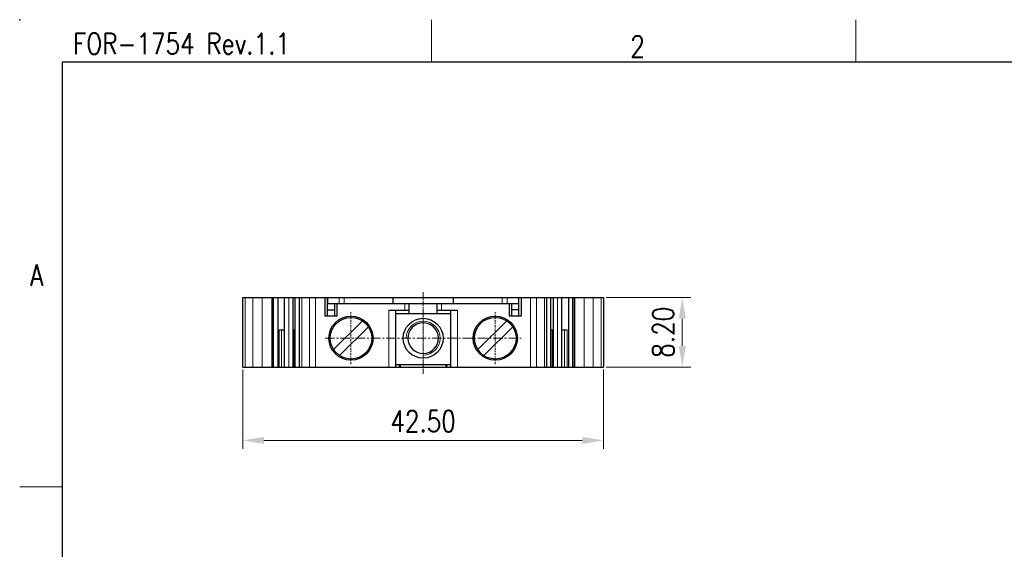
# Model space of a CAD drawing. Header units: inches. Extents: x 3728 to 5725, y -2497 to -825.
# Tile 3 of 256: x 5428 to 5544, y -2349 to -2287. Entities that reach past the tile are written whole.
import ezdxf
from ezdxf.enums import TextEntityAlignment as Align

# ---------------------------------------------------------------- set-up
doc = ezdxf.new("R2010")
doc.units = ezdxf.units.IN
doc.header["$MEASUREMENT"] = 0
doc.linetypes.add('CENTER', pattern=[2, 1.25, -0.25, 0.25, -0.25])
doc.layers.get('0').update_dxf_attribs({"lineweight": 30})
doc.layers.get('Defpoints').update_dxf_attribs({"lineweight": 13})
doc.layers.add('4', color=3, linetype='Continuous')
doc.layers.add('41', color=3, linetype='Continuous')
for name, color, linetype, lineweight in [('center', 1, 'CENTER', 9), ('MARK', 4, 'Continuous', 13), ('TEXT', 6, 'Continuous', 13), ('尺寸线', 3, 'Continuous', 13), ('轮廓线', 7, 'Continuous', 30)]:
    doc.layers.add(name, color=color, linetype=linetype, lineweight=lineweight)
doc.styles.add('romans-高2.5', font='romans.shx', dxfattribs={"width": 0.8, "height": 2.5})
doc.styles.add('romans-高3.5', font='romans.shx', dxfattribs={"width": 0.8, "height": 3.5})
doc.styles.add('宋体-高2.5', font='txt', dxfattribs={"width": 0.8, "height": 2.5})
doc.dimstyles.new('A4_1-Rev.1.1', dxfattribs={"dimtxt": 2.5, "dimasz": 2.5, "dimexe": 1, "dimexo": 0.3, "dimgap": 1, "dimtad": 1, "dimzin": 1, "dimdsep": 46, "dimtxsty": 'romans-高2.5', "dimcen": 1, "dimclrd": 256, "dimclre": 256, "dimclrt": 256, "dimadec": 1, "dimazin": 0, "dimtfac": 1, "dimtmove": 0, "dimatfit": 3, "dimfxl": 1, "dimtolj": 1, "dimtzin": 0, "dimlwd": -1, "dimlwe": -1, "dimarcsym": 0})

# ---------------------------------------------------------------- blocks, each defined once
blk = doc.blocks.new('FOR-1754 Rev.1.1-A4客户图')
at = {"layer": 'TEXT'}
for p, q in [((-243.5, 200), (-243.5, 205)), ((-193.5, 200), (-193.5, 205)), ((-287, 150), (-292, 150))]:
    blk.add_line(p, q, dxfattribs=at)
at = {"layer": '轮廓线'}
blk.add_line((-287, 200), (-287, 0), dxfattribs=at)
blk.add_lwpolyline([(-74.67, 0), (0, 0), (0, 200), (-287, 200)], dxfattribs=at)
blk.add_point((-292, 205), dxfattribs=at)
at = {"layer": 'TEXT', "style": 'romans-高2.5', "width": 0.8}
for s, p in [('FOR-1754 Rev.1.1', (-285.71, 200.93)), ('2', (-220.07, 200.59)), ('A', (-290.78, 173.66))]:
    blk.add_text(s, height=2.5, dxfattribs=at).set_placement(p)
at = {"layer": '尺寸线', "width": 0.8}
for tag, height, style, p in [('/', 2.5, 'romans-高2.5', (-94.89, 30.44)), ('/', 2.5, 'romans-高2.5', (-96.71, 25.38)), ('/', 2.5, 'romans-高2.5', (-102.11, 20.6)), ('15EDGKNM-3.81-XXP-1Y-1000A(H)', 3.5, 'romans-高3.5', (-40.89, 11.73)), ('CENGMZ_2018.10.18', 2.5, 'romans-高2.5', (-97.54, 6.17)), ('15EDGKNM-3.5-C04', 2.5, 'romans-高2.5', (-47.36, 6.2)), ('T0-1', 2.5, 'romans-高2.5', (-5.69, 6.17)), ('2:1', 2.5, 'romans-高2.5', (-23.28, 1.2)), ('1/1', 2.5, 'romans-高2.5', (-5.77, 1.37))]:
    blk.add_attdef(tag, text='', height=height, dxfattribs=dict(at, style=style)).set_placement(p, align=Align.CENTER)
at = {"layer": '尺寸线', "style": '宋体-高2.5', "width": 0.8}
blk.add_attdef('/', text='', height=2.5, dxfattribs=at).set_placement((-55.64, 31.97), align=Align.MIDDLE_LEFT)
blk = doc.blocks.new('*D10')
at = {"layer": 'Defpoints', "color": 0, "transparency": 16777216}
for p in [(5454.64, -2327.73), (5497.14, -2327.73), (5497.14, -2336.36)]:
    blk.add_point(p, dxfattribs=at)
at = {"layer": '尺寸线', "transparency": 16777216}
for p, q in [((5454.64, -2328.03), (5454.64, -2337.36)), ((5497.14, -2328.03), (5497.14, -2337.36)), ((5457.14, -2336.36), (5494.64, -2336.36))]:
    blk.add_line(p, q, dxfattribs=at)
for points in [[(5457.14, -2335.95), (5457.14, -2336.78), (5454.64, -2336.36)], [(5494.64, -2335.95), (5494.64, -2336.78), (5497.14, -2336.36)]]:
    blk.add_solid(points, dxfattribs=at)
at = {"layer": '尺寸线', "transparency": 16777216, "insert": (5475.89, -2334.11), "char_height": 2.5, "attachment_point": 5, "style": 'romans-高2.5'}
blk.add_mtext('\\A1;42.50', dxfattribs=at)
blk = doc.blocks.new('*D11')
at = {"layer": 'Defpoints', "color": 0, "transparency": 16777216}
for p in [(5497.14, -2319.53), (5506.42, -2319.53), (5497.14, -2327.73)]:
    blk.add_point(p, dxfattribs=at)
at = {"layer": '尺寸线', "transparency": 16777216}
for p, q in [((5497.44, -2319.53), (5507.42, -2319.53)), ((5506.42, -2325.23), (5506.42, -2322.03)), ((5497.44, -2327.73), (5507.42, -2327.73))]:
    blk.add_line(p, q, dxfattribs=at)
for points in [[(5506.01, -2322.03), (5506.84, -2322.03), (5506.42, -2319.53)], [(5506.01, -2325.23), (5506.84, -2325.23), (5506.42, -2327.73)]]:
    blk.add_solid(points, dxfattribs=at)
at = {"layer": '尺寸线', "transparency": 16777216, "insert": (5504.17, -2323.63), "char_height": 2.5, "attachment_point": 5, "rotation": 90, "style": 'romans-高2.5'}
blk.add_mtext('\\A1;8.20', dxfattribs=at)

msp = doc.modelspace()

# ---------------------------------------------------------------- linework, layer by layer
at = {"linetype": 'Continuous'}
for p, q in [((5454.643, -2319.533), (5464.643, -2319.533)), ((5454.643, -2327.733), (5454.643, -2319.533)), ((5458.076, -2319.533), (5458.076, -2327.733)), ((5458.276, -2327.733), (5458.276, -2319.533)), ((5458.766, -2319.533), (5458.766, -2327.733)), ((5459.562, -2327.733), (5459.562, -2319.533)), ((5460.569, -2327.733), (5460.569, -2319.533)), ((5460.835, -2327.733), (5460.835, -2319.533)), ((5461.323, -2327.733), (5461.323, -2319.533)), ((5464.343, -2321.733), (5464.343, -2319.533)), ((5464.643, -2321.733), (5464.643, -2319.533)), ((5464.647, -2319.533), (5487.139, -2319.533)), ((5472.343, -2319.533), (5472.343, -2320.233)), ((5479.443, -2319.533), (5479.443, -2320.233)), ((5487.143, -2319.533), (5487.143, -2321.733)), ((5487.143, -2319.533), (5497.143, -2319.533)), ((5487.443, -2319.533), (5487.443, -2321.733)), ((5490.463, -2327.733), (5490.463, -2319.533)), ((5490.951, -2327.733), (5490.951, -2319.533)), ((5491.217, -2319.533), (5491.217, -2327.733)), ((5492.224, -2327.733), (5492.224, -2319.533)), ((5493.021, -2319.533), (5493.021, -2327.733)), ((5493.51, -2327.733), (5493.51, -2319.533)), ((5493.71, -2319.533), (5493.71, -2327.733)), ((5497.143, -2319.533), (5497.143, -2327.733)), ((5464.643, -2320.233), (5487.143, -2320.233)), ((5465.443, -2320.233), (5465.443, -2321.733)), ((5465.743, -2320.233), (5465.743, -2321.733)), ((5474.243, -2321.433), (5474.243, -2320.233)), ((5477.543, -2321.433), (5477.543, -2320.233)), ((5486.043, -2320.233), (5486.043, -2321.733)), ((5486.343, -2321.733), (5486.343, -2320.233)), ((5465.743, -2321.733), (5464.343, -2321.733)), ((5464.643, -2320.983), (5465.443, -2320.983)), ((5471.843, -2321.033), (5474.243, -2321.033)), ((5472.643, -2321.033), (5472.643, -2327.733)), ((5472.643, -2321.433), (5479.143, -2321.433)), ((5477.543, -2321.033), (5479.943, -2321.033)), ((5479.143, -2327.733), (5479.143, -2321.033)), ((5487.443, -2321.733), (5486.043, -2321.733)), ((5487.143, -2320.983), (5486.343, -2320.983)), ((5458.942, -2323.333), (5459.562, -2323.333)), ((5460.569, -2323.333), (5460.835, -2323.333)), ((5490.951, -2323.333), (5491.217, -2323.333)), ((5492.224, -2323.333), (5492.844, -2323.333)), ((5473.193, -2327.733), (5473.043, -2327.483)), ((5473.193, -2327.483), (5473.193, -2327.733)), ((5478.743, -2327.483), (5478.593, -2327.733)), ((5478.593, -2327.733), (5478.593, -2327.483)), ((5454.643, -2327.733), (5497.143, -2327.733))]:
    msp.add_line(p, q, dxfattribs=at)
for centre, radius in [((5467.393, -2324.333), 2.6), ((5467.393, -2324.333), 2.45), ((5484.393, -2324.333), 2.6), ((5484.393, -2324.333), 2.45)]:
    msp.add_circle(centre, radius, dxfattribs=at)
at = {"color": 3, "linetype": 'Continuous'}
msp.add_open_spline([(5477.892, -2324.333), (5477.892, -2324.34), (5477.893, -2324.348), (5477.893, -2324.355)], degree=3, dxfattribs=at)
at = {"layer": '4', "linetype": 'Continuous'}
for p, q in [((5468.736, -2322.283), (5465.344, -2325.675)), ((5469.443, -2322.99), (5466.051, -2326.382)), ((5485.736, -2322.283), (5482.344, -2325.675)), ((5486.443, -2322.99), (5483.051, -2326.382))]:
    msp.add_line(p, q, dxfattribs=at)
at = {"layer": '41'}
msp.add_line((5479.143, -2327.483), (5472.643, -2327.483), dxfattribs=at)
msp.add_circle((5475.893, -2324.333), 2.35, dxfattribs=at)
msp.add_arc((5475.893, -2324.333), 1.8, 24.42875, 24, dxfattribs=at)
at = {"layer": 'center', "ltscale": 0.5}
msp.add_line((5475.893, -2318.919), (5475.893, -2328.561), dxfattribs=at)
at = {"layer": 'center', "linetype": 'CENTER', "ltscale": 0.05}
msp.add_line((5475.893, -2328.048), (5475.893, -2320.752), dxfattribs=at)
at = {"layer": 'center', "color": 1, "linetype": 'CENTER', "ltscale": 0.2}
for p, q in [((5467.393, -2327.387), (5467.393, -2321.279)), ((5484.393, -2327.387), (5484.393, -2321.279))]:
    msp.add_line(p, q, dxfattribs=at)
at = {"layer": 'center', "color": 1, "linetype": 'CENTER', "ltscale": 0.9}
msp.add_line((5464.339, -2324.333), (5487.447, -2324.333), dxfattribs=at)
at = {"layer": 'MARK'}
for p, q in [((5454.936, -2319.533), (5454.936, -2327.733)), ((5455.846, -2327.733), (5455.846, -2319.533)), ((5456.928, -2319.533), (5456.928, -2327.733)), ((5458.218, -2327.733), (5458.218, -2319.533)), ((5460.074, -2319.533), (5460.074, -2327.733)), ((5461.616, -2319.533), (5461.616, -2327.733)), ((5462.525, -2327.733), (5462.525, -2319.533)), ((5463.232, -2319.533), (5463.232, -2327.733)), ((5464.66, -2319.533), (5464.66, -2320.233)), ((5465.998, -2320.233), (5465.998, -2319.533)), ((5466.577, -2319.533), (5466.577, -2320.233)), ((5485.209, -2320.233), (5485.209, -2319.533)), ((5485.789, -2319.533), (5485.789, -2320.233)), ((5487.126, -2320.233), (5487.126, -2319.533)), ((5488.554, -2327.733), (5488.554, -2319.533)), ((5489.261, -2319.533), (5489.261, -2327.733)), ((5490.17, -2327.733), (5490.17, -2319.533)), ((5491.712, -2327.733), (5491.712, -2319.533)), ((5493.568, -2319.533), (5493.568, -2327.733)), ((5494.859, -2327.733), (5494.859, -2319.533)), ((5495.941, -2319.533), (5495.941, -2327.733)), ((5496.85, -2327.733), (5496.85, -2319.533)), ((5473.743, -2321.033), (5473.743, -2320.233)), ((5478.043, -2321.033), (5478.043, -2320.233)), ((5471.843, -2327.733), (5471.843, -2321.033)), ((5479.943, -2321.033), (5479.943, -2327.733)), ((5458.942, -2327.733), (5458.942, -2323.333)), ((5459.225, -2323.333), (5459.225, -2327.733)), ((5460.71, -2323.333), (5460.71, -2327.733)), ((5491.076, -2327.733), (5491.076, -2323.333)), ((5492.561, -2327.733), (5492.561, -2323.333)), ((5492.844, -2323.333), (5492.844, -2327.733))]:
    msp.add_line(p, q, dxfattribs=at)
at = {"layer": 'MARK', "lineweight": 13}
msp.add_arc((5475.893, -2324.333), 2, 270, 180, dxfattribs=at)

# ---------------------------------------------------------------- block references
msp.add_blockref('FOR-1754 Rev.1.1-A4客户图', (5720.371, -2491.826))

# ---------------------------------------------------------------- dimensions: what is measured, and where the dimension line sits
at = {"layer": '尺寸线'}
dim = msp.add_linear_dim(base=(5506.423, -2319.533), p1=(5497.143, -2327.733), p2=(5497.143, -2319.533), angle=90, dimstyle='A4_1-Rev.1.1', dxfattribs=at)
dim.commit()
dim.dimension.update_dxf_attribs({"geometry": '*D11', "text_midpoint": (5504.173, -2323.633)})
dim = msp.add_linear_dim(base=(5497.143, -2336.363), p1=(5454.643, -2327.733), p2=(5497.143, -2327.733), dimstyle='A4_1-Rev.1.1', dxfattribs=at)
dim.commit()
dim.dimension.update_dxf_attribs({"geometry": '*D10', "text_midpoint": (5475.893, -2334.113)})

doc.saveas('drawing.dxf')
